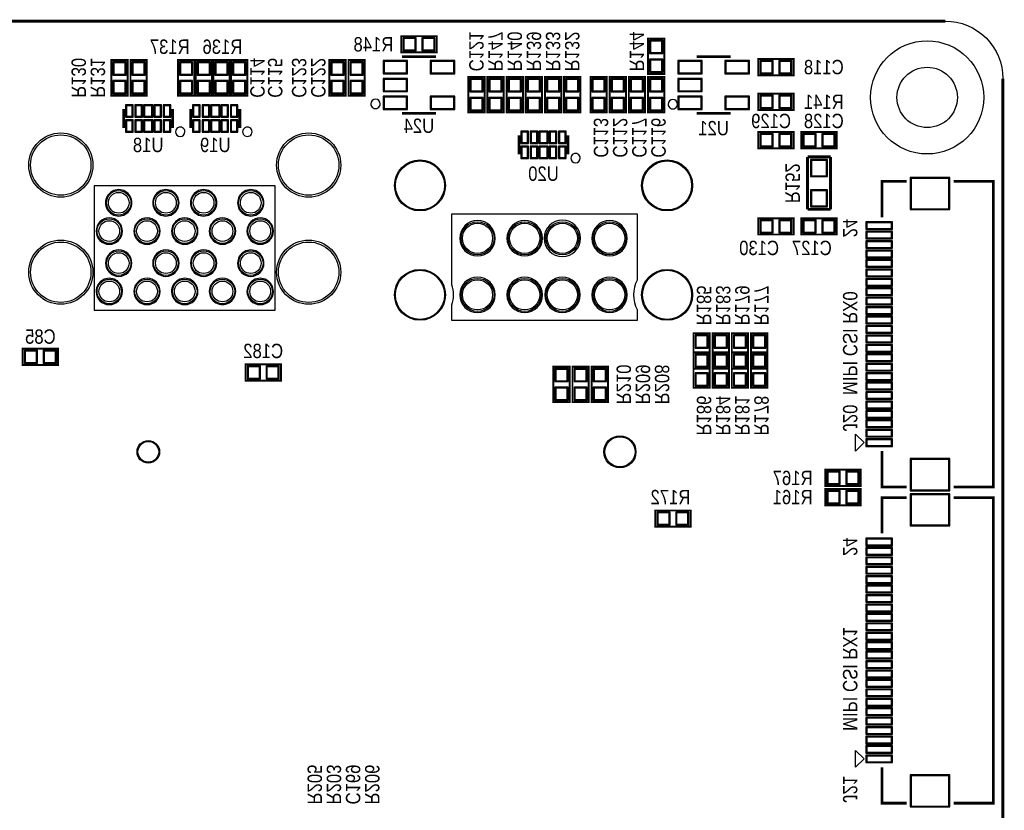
# Model space of a CAD drawing. Extents: x 0 to 137, y 0 to 82.
# Tile 10 of 10: x 85 to 137, y 40 to 82. Entities that reach past the tile are written whole.
import ezdxf
from ezdxf.enums import TextEntityAlignment as Align

# ---------------------------------------------------------------- set-up
doc = ezdxf.new("R2010")
doc.units = 0
for name, color, linetype in [('BG_OUTLINE', 80, 'CONTINUOUS'), ('BG_SILKSCREEN_BOTTOM', 40, 'CONTINUOUS'), ('PG_SILKSCREEN_BOTTOM', 140, 'CONTINUOUS'), ('PIN_BOTTOM', 202, 'CONTINUOUS'), ('PIN_SOLDERMASK_BOTTOM', 231, 'CONTINUOUS'), ('RD_SILKSCREEN_BOTTOM', 2, 'CONTINUOUS')]:
    doc.layers.add(name, color=color, linetype=linetype)

msp = doc.modelspace()

# ---------------------------------------------------------------- linework, layer by layer
at = {"layer": 'BG_OUTLINE'}
msp.add_lwpolyline([(3.048, 0, -0.414214), (0, 3.048), (0, 78.951836, -0.414214), (3.048, 81.999836), (133.951726, 81.999836, -0.414214), (136.999726, 78.951836), (136.999726, 3.048, -0.414214), (133.951726, 0)], format="xyb", close=True, dxfattribs=at)
at = {"layer": 'BG_OUTLINE', "const_width": 0.1524}
for points in [[(133.951726, 81.999836), (3.048, 81.999836)], [(136.999726, 78.951836), (136.999726, 3.048)]]:
    msp.add_lwpolyline(points, dxfattribs=at)
at = {"layer": 'PG_SILKSCREEN_BOTTOM'}
for points, const_width in [([(105.1052, 80.3402), (106.9848, 80.3402), (106.9848, 81.2038), (105.1052, 81.2038), (105.1052, 80.3402)], 0.1016), ([(119.0498, 79.1972), (119.0498, 81.0768), (118.1862, 81.0768), (118.1862, 79.1972), (119.0498, 79.1972)], 0.1016), ([(90.6018, 78.0542), (90.6018, 79.9338), (89.7382, 79.9338), (89.7382, 78.0542), (90.6018, 78.0542)], 0.1016), ([(91.6178, 78.0542), (91.6178, 79.9338), (90.7542, 79.9338), (90.7542, 78.0542), (91.6178, 78.0542)], 0.1016), ([(94.1324, 78.0542), (94.1324, 79.9338), (93.2688, 79.9338), (93.2688, 78.0542), (94.1324, 78.0542)], 0.1016), ([(95.0722, 78.0542), (95.0722, 79.9338), (94.2086, 79.9338), (94.2086, 78.0542), (95.0722, 78.0542)], 0.1016), ([(96.012, 78.0542), (96.012, 79.9338), (95.1484, 79.9338), (95.1484, 78.0542), (96.012, 78.0542)], 0.1016), ([(96.9518, 78.0542), (96.9518, 79.9338), (96.0882, 79.9338), (96.0882, 78.0542), (96.9518, 78.0542)], 0.1016), ([(102.1588, 78.0542), (102.1588, 79.9338), (101.2952, 79.9338), (101.2952, 78.0542), (102.1588, 78.0542)], 0.1016), ([(103.1748, 78.0542), (103.1748, 79.9338), (102.3112, 79.9338), (102.3112, 78.0542), (103.1748, 78.0542)], 0.1016), ([(106.944922, 80.113124), (105.145078, 80.113124)], 0.150114), ([(122.565922, 80.113124), (120.766078, 80.113124)], 0.150114), ([(124.0282, 79.13116), (125.9078, 79.13116), (125.9078, 79.99476), (124.0282, 79.99476), (124.0282, 79.13116)], 0.1016), ([(108.6612, 79.0448), (108.6612, 77.1652), (109.5248, 77.1652), (109.5248, 79.0448), (108.6612, 79.0448)], 0.1016), ([(110.5408, 77.1652), (110.5408, 79.0448), (109.6772, 79.0448), (109.6772, 77.1652), (110.5408, 77.1652)], 0.1016), ([(111.5568, 77.1652), (111.5568, 79.0448), (110.6932, 79.0448), (110.6932, 77.1652), (111.5568, 77.1652)], 0.1016), ([(112.5728, 77.1652), (112.5728, 79.0448), (111.7092, 79.0448), (111.7092, 77.1652), (112.5728, 77.1652)], 0.1016), ([(113.5888, 77.1652), (113.5888, 79.0448), (112.7252, 79.0448), (112.7252, 77.1652), (113.5888, 77.1652)], 0.1016), ([(114.6048, 77.1652), (114.6048, 79.0448), (113.7412, 79.0448), (113.7412, 77.1652), (114.6048, 77.1652)], 0.1016), ([(116.0018, 77.1652), (116.0018, 79.0448), (115.1382, 79.0448), (115.1382, 77.1652), (116.0018, 77.1652)], 0.1016), ([(117.0178, 77.1652), (117.0178, 79.0448), (116.1542, 79.0448), (116.1542, 77.1652), (117.0178, 77.1652)], 0.1016), ([(118.0338, 77.1652), (118.0338, 79.0448), (117.1702, 79.0448), (117.1702, 77.1652), (118.0338, 77.1652)], 0.1016), ([(119.0498, 77.1652), (119.0498, 79.0448), (118.1862, 79.0448), (118.1862, 77.1652), (119.0498, 77.1652)], 0.1016), ([(125.9078, 78.1558), (124.0282, 78.1558), (124.0282, 77.2922), (125.9078, 77.2922), (125.9078, 78.1558)], 0.1016), ([(90.394028, 77.335126), (90.394028, 76.334874)], 0.150114), ([(92.993972, 77.335126), (92.993972, 76.334874)], 0.150114), ([(93.950028, 77.335126), (93.950028, 76.334874)], 0.150114), ([(96.549972, 77.335126), (96.549972, 76.334874)], 0.150114), ([(105.145078, 77.112876), (106.944922, 77.112876)], 0.150114), ([(120.766078, 77.112876), (122.565922, 77.112876)], 0.150114), ([(111.349028, 75.938126), (111.349028, 74.937874)], 0.150114), ([(113.948972, 75.938126), (113.948972, 74.937874)], 0.150114), ([(124.0282, 75.2602), (125.9078, 75.2602), (125.9078, 76.1238), (124.0282, 76.1238), (124.0282, 75.2602)], 0.1016), ([(128.1938, 76.1238), (126.3142, 76.1238), (126.3142, 75.2602), (128.1938, 75.2602), (128.1938, 76.1238)], 0.1016), ([(127.8636, 74.803), (126.6444, 74.803)], 0.1524), ([(126.6444, 74.803), (126.6444, 72.0217)], 0.1524), ([(127.8636, 72.0217), (127.8636, 74.803)], 0.1524), ([(131.891786, 73.50506), (130.591814, 73.50506), (130.591814, 71.604886)], 0.150114), ([(134.391654, 57.30494), (136.491726, 57.30494), (136.491726, 73.50506), (134.391654, 73.50506)], 0.150114), ([(126.6444, 72.0217), (127.8636, 72.0217)], 0.1524), ([(124.0282, 70.6882), (125.9078, 70.6882), (125.9078, 71.5518), (124.0282, 71.5518), (124.0282, 70.6882)], 0.1016), ([(128.1938, 71.5518), (126.3142, 71.5518), (126.3142, 70.6882), (128.1938, 70.6882), (128.1938, 71.5518)], 0.1016), ([(121.4628, 63.5762), (121.4628, 65.4558), (120.5992, 65.4558), (120.5992, 63.5762), (121.4628, 63.5762)], 0.1016), ([(122.4788, 63.5762), (122.4788, 65.4558), (121.6152, 65.4558), (121.6152, 63.5762), (122.4788, 63.5762)], 0.1016), ([(123.4948, 63.5762), (123.4948, 65.4558), (122.6312, 65.4558), (122.6312, 63.5762), (123.4948, 63.5762)], 0.1016), ([(124.5108, 63.5762), (124.5108, 65.4558), (123.6472, 65.4558), (123.6472, 63.5762), (124.5108, 63.5762)], 0.1016), ([(85.0392, 63.767208), (86.9188, 63.767208), (86.9188, 64.630808), (85.0392, 64.630808), (85.0392, 63.767208)], 0.1016), ([(120.5992, 64.4398), (120.5992, 62.5602), (121.4628, 62.5602), (121.4628, 64.4398), (120.5992, 64.4398)], 0.1016), ([(121.6152, 64.4398), (121.6152, 62.5602), (122.4788, 62.5602), (122.4788, 64.4398), (121.6152, 64.4398)], 0.1016), ([(122.6312, 64.4398), (122.6312, 62.5602), (123.4948, 62.5602), (123.4948, 64.4398), (122.6312, 64.4398)], 0.1016), ([(123.6472, 64.4398), (123.6472, 62.5602), (124.5108, 62.5602), (124.5108, 64.4398), (123.6472, 64.4398)], 0.1016), ([(96.8502, 62.9412), (98.7298, 62.9412), (98.7298, 63.8048), (96.8502, 63.8048), (96.8502, 62.9412)], 0.1016), ([(113.1697, 63.6778), (113.1697, 61.7982), (114.0333, 61.7982), (114.0333, 63.6778), (113.1697, 63.6778)], 0.1016), ([(114.1857, 63.6778), (114.1857, 61.7982), (115.0493, 61.7982), (115.0493, 63.6778), (114.1857, 63.6778)], 0.1016), ([(115.2017, 63.6778), (115.2017, 61.7982), (116.0653, 61.7982), (116.0653, 63.6778), (115.2017, 63.6778)], 0.1016), ([(131.891786, 57.30494), (130.591814, 57.30494), (130.591814, 59.205114)], 0.150114), ([(129.4638, 58.2168), (127.5842, 58.2168), (127.5842, 57.3532), (129.4638, 57.3532), (129.4638, 58.2168)], 0.1016), ([(127.5842, 56.3372), (129.4638, 56.3372), (129.4638, 57.2008), (127.5842, 57.2008), (127.5842, 56.3372)], 0.1016), ([(131.891786, 56.74106), (130.591814, 56.74106), (130.591814, 54.840886)], 0.150114), ([(134.391654, 40.54094), (136.491726, 40.54094), (136.491726, 56.74106), (134.391654, 56.74106)], 0.150114), ([(118.5672, 55.1942), (120.4468, 55.1942), (120.4468, 56.0578), (118.5672, 56.0578), (118.5672, 55.1942)], 0.1016), ([(131.891786, 40.54094), (130.591814, 40.54094), (130.591814, 42.441114)], 0.150114)]:
    msp.add_lwpolyline(points, dxfattribs=dict(at, const_width=const_width))
for points in [[(103.994966, 77.613002, 1), (103.495034, 77.612998, 1)], [(119.756936, 77.597, 1), (119.257004, 77.596996, 1)], [(93.643958, 76.134976, 1), (93.144042, 76.135024, 1)], [(97.199958, 76.134976, 1), (96.700042, 76.135024, 1)], [(114.598958, 74.737976, 1), (114.099042, 74.738024, 1)], [(90.83167, 72.368918, 1), (89.431554, 72.368978, 1)], [(93.331792, 72.368918, 1), (91.931832, 72.368978, 1)], [(95.331788, 72.368918, 1), (93.931836, 72.368978, 1)], [(97.831656, 72.368918, 1), (96.431568, 72.368978, 1)], [(90.331544, 70.869048, 1), (88.93148, 70.869048, 1)], [(92.33154, 70.869048, 1), (90.931484, 70.869048, 1)], [(94.331536, 70.869048, 1), (92.931488, 70.869048, 1)], [(96.331532, 70.869048, 1), (94.931492, 70.869048, 1)], [(98.331528, 70.869048, 1), (96.931496, 70.869048, 1)], [(107.797854, 66.132964), (107.797854, 66.95567, 0.153457), (107.797854, 68.021962), (107.797854, 71.787258), (117.605302, 71.787258), (117.605302, 68.272152, 0.232159), (117.605302, 66.70548), (117.605302, 66.132964)], [(110.09122, 70.48881, 1), (108.21162, 70.48881, 1)], [(112.591342, 70.48881, 1), (110.711742, 70.48881, 1)], [(114.616738, 70.48881, 1), (112.686338, 70.48881, 1)], [(117.09146, 70.48881, 1), (115.21186, 70.48881, 1)], [(90.83167, 69.169026, 1), (89.431554, 69.16907, 1)], [(93.331792, 69.169026, 1), (91.931832, 69.16907, 1)], [(95.331788, 69.169026, 1), (93.931836, 69.16907, 1)], [(97.831656, 69.169026, 1), (96.431568, 69.16907, 1)], [(110.09122, 67.488816, 1), (108.21162, 67.488816, 1)], [(112.591342, 67.488816, 1), (110.711742, 67.488816, 1)], [(114.591338, 67.488816, 1), (112.711738, 67.488816, 1)], [(117.09146, 67.488816, 1), (115.21186, 67.488816, 1)], [(90.331544, 67.668902, 1), (88.93148, 67.668994, 1)], [(92.33154, 67.668902, 1), (90.931484, 67.668994, 1)], [(94.331536, 67.668902, 1), (92.931488, 67.668994, 1)], [(96.331532, 67.668902, 1), (94.931492, 67.668994, 1)], [(98.331528, 67.668902, 1), (96.931496, 67.668994, 1)]]:
    msp.add_lwpolyline(points, format="xyb", close=True, dxfattribs=at)
for points in [[(98.431604, 66.669158), (98.431604, 73.269094), (88.83142, 73.269094), (88.83142, 66.669158)], [(129.191766, 59.205876), (129.191766, 60.10402), (129.640584, 59.654948)], [(129.191766, 42.441876), (129.191766, 43.34002), (129.640584, 42.890948)]]:
    msp.add_lwpolyline(points, close=True, dxfattribs=at)
at = {"layer": 'PIN_BOTTOM'}
for points in [[(105.245408, 81.07172), (105.245408, 80.47228), (105.844848, 80.47228), (105.844848, 81.07172)], [(106.245152, 81.07172), (106.245152, 80.47228), (106.844592, 80.47228), (106.844592, 81.07172)], [(118.31828, 80.337152), (118.91772, 80.337152), (118.91772, 80.936592), (118.31828, 80.936592)], [(104.195626, 79.26324), (105.394506, 79.26324), (105.394506, 79.86268), (104.195626, 79.86268)], [(106.695494, 79.26324), (107.894374, 79.26324), (107.894374, 79.86268), (106.695494, 79.86268)], [(118.31828, 79.337408), (118.91772, 79.337408), (118.91772, 79.936848), (118.31828, 79.936848)], [(119.816626, 79.26324), (121.015506, 79.26324), (121.015506, 79.86268), (119.816626, 79.86268)], [(122.316494, 79.26324), (123.515374, 79.26324), (123.515374, 79.86268), (122.316494, 79.86268)], [(124.168408, 79.86268), (124.168408, 79.26324), (124.767848, 79.26324), (124.767848, 79.86268)], [(125.168152, 79.86268), (125.168152, 79.26324), (125.767592, 79.26324), (125.767592, 79.86268)], [(89.87028, 79.194152), (90.46972, 79.194152), (90.46972, 79.793592), (89.87028, 79.793592)], [(90.88628, 79.194152), (91.48572, 79.194152), (91.48572, 79.793592), (90.88628, 79.793592)], [(93.40088, 79.194152), (94.00032, 79.194152), (94.00032, 79.793592), (93.40088, 79.793592)], [(94.34068, 79.194152), (94.94012, 79.194152), (94.94012, 79.793592), (94.34068, 79.793592)], [(95.28048, 79.194152), (95.87992, 79.194152), (95.87992, 79.793592), (95.28048, 79.793592)], [(96.22028, 79.194152), (96.81972, 79.194152), (96.81972, 79.793592), (96.22028, 79.793592)], [(101.42728, 79.194152), (102.02672, 79.194152), (102.02672, 79.793592), (101.42728, 79.793592)], [(102.44328, 79.194152), (103.04272, 79.194152), (103.04272, 79.793592), (102.44328, 79.793592)], [(104.195626, 78.31328), (105.394506, 78.31328), (105.394506, 78.91272), (104.195626, 78.91272)], [(109.39272, 78.904592), (108.79328, 78.904592), (108.79328, 78.305152), (109.39272, 78.305152)], [(109.80928, 78.305152), (110.40872, 78.305152), (110.40872, 78.904592), (109.80928, 78.904592)], [(110.82528, 78.305152), (111.42472, 78.305152), (111.42472, 78.904592), (110.82528, 78.904592)], [(111.84128, 78.305152), (112.44072, 78.305152), (112.44072, 78.904592), (111.84128, 78.904592)], [(112.85728, 78.305152), (113.45672, 78.305152), (113.45672, 78.904592), (112.85728, 78.904592)], [(113.87328, 78.305152), (114.47272, 78.305152), (114.47272, 78.904592), (113.87328, 78.904592)], [(115.27028, 78.305152), (115.86972, 78.305152), (115.86972, 78.904592), (115.27028, 78.904592)], [(116.28628, 78.305152), (116.88572, 78.305152), (116.88572, 78.904592), (116.28628, 78.904592)], [(117.30228, 78.305152), (117.90172, 78.305152), (117.90172, 78.904592), (117.30228, 78.904592)], [(118.31828, 78.305152), (118.91772, 78.305152), (118.91772, 78.904592), (118.31828, 78.904592)], [(119.816626, 78.31328), (121.015506, 78.31328), (121.015506, 78.91272), (119.816626, 78.91272)], [(89.87028, 78.194408), (90.46972, 78.194408), (90.46972, 78.793848), (89.87028, 78.793848)], [(90.88628, 78.194408), (91.48572, 78.194408), (91.48572, 78.793848), (90.88628, 78.793848)], [(93.40088, 78.194408), (94.00032, 78.194408), (94.00032, 78.793848), (93.40088, 78.793848)], [(94.34068, 78.194408), (94.94012, 78.194408), (94.94012, 78.793848), (94.34068, 78.793848)], [(95.28048, 78.194408), (95.87992, 78.194408), (95.87992, 78.793848), (95.28048, 78.793848)], [(96.22028, 78.194408), (96.81972, 78.194408), (96.81972, 78.793848), (96.22028, 78.793848)], [(101.42728, 78.194408), (102.02672, 78.194408), (102.02672, 78.793848), (101.42728, 78.793848)], [(102.44328, 78.194408), (103.04272, 78.194408), (103.04272, 78.793848), (102.44328, 78.793848)], [(104.195626, 77.36332), (105.394506, 77.36332), (105.394506, 77.96276), (104.195626, 77.96276)], [(106.695494, 77.36332), (107.894374, 77.36332), (107.894374, 77.96276), (106.695494, 77.96276)], [(109.39272, 77.904848), (108.79328, 77.904848), (108.79328, 77.305408), (109.39272, 77.305408)], [(109.80928, 77.305408), (110.40872, 77.305408), (110.40872, 77.904848), (109.80928, 77.904848)], [(110.82528, 77.305408), (111.42472, 77.305408), (111.42472, 77.904848), (110.82528, 77.904848)], [(111.84128, 77.305408), (112.44072, 77.305408), (112.44072, 77.904848), (111.84128, 77.904848)], [(112.85728, 77.305408), (113.45672, 77.305408), (113.45672, 77.904848), (112.85728, 77.904848)], [(113.87328, 77.305408), (114.47272, 77.305408), (114.47272, 77.904848), (113.87328, 77.904848)], [(115.27028, 77.305408), (115.86972, 77.305408), (115.86972, 77.904848), (115.27028, 77.904848)], [(116.28628, 77.305408), (116.88572, 77.305408), (116.88572, 77.904848), (116.28628, 77.904848)], [(117.30228, 77.305408), (117.90172, 77.305408), (117.90172, 77.904848), (117.30228, 77.904848)], [(118.31828, 77.305408), (118.91772, 77.305408), (118.91772, 77.904848), (118.31828, 77.904848)], [(119.816626, 77.36332), (121.015506, 77.36332), (121.015506, 77.96276), (119.816626, 77.96276)], [(122.316494, 77.36332), (123.515374, 77.36332), (123.515374, 77.96276), (122.316494, 77.96276)], [(124.767848, 77.42428), (124.767848, 78.02372), (124.168408, 78.02372), (124.168408, 77.42428)], [(125.767592, 77.42428), (125.767592, 78.02372), (125.168152, 78.02372), (125.168152, 77.42428)], [(90.844116, 76.959968), (90.844116, 77.509878), (90.544142, 77.509878), (90.544142, 76.959968)], [(91.343988, 76.959968), (91.343988, 77.509878), (91.044014, 77.509878), (91.044014, 76.959968)], [(91.894152, 76.959968), (91.894152, 77.509878), (91.494102, 77.509878), (91.494102, 76.959968)], [(92.34424, 76.959968), (92.34424, 77.509878), (92.044266, 77.509878), (92.044266, 76.959968)], [(92.844112, 76.959968), (92.844112, 77.509878), (92.544138, 77.509878), (92.544138, 76.959968)], [(94.400116, 76.959968), (94.400116, 77.509878), (94.100142, 77.509878), (94.100142, 76.959968)], [(94.899988, 76.959968), (94.899988, 77.509878), (94.600014, 77.509878), (94.600014, 76.959968)], [(95.450152, 76.959968), (95.450152, 77.509878), (95.050102, 77.509878), (95.050102, 76.959968)], [(95.90024, 76.959968), (95.90024, 77.509878), (95.600266, 77.509878), (95.600266, 76.959968)], [(96.400112, 76.959968), (96.400112, 77.509878), (96.100138, 77.509878), (96.100138, 76.959968)], [(90.844116, 76.159868), (90.844116, 76.709778), (90.544142, 76.709778), (90.544142, 76.159868)], [(91.343988, 76.159868), (91.343988, 76.709778), (91.044014, 76.709778), (91.044014, 76.159868)], [(91.894152, 76.159868), (91.894152, 76.709778), (91.494102, 76.709778), (91.494102, 76.159868)], [(92.34424, 76.159868), (92.34424, 76.709778), (92.044266, 76.709778), (92.044266, 76.159868)], [(92.844112, 76.159868), (92.844112, 76.709778), (92.544138, 76.709778), (92.544138, 76.159868)], [(94.400116, 76.159868), (94.400116, 76.709778), (94.100142, 76.709778), (94.100142, 76.159868)], [(94.899988, 76.159868), (94.899988, 76.709778), (94.600014, 76.709778), (94.600014, 76.159868)], [(95.450152, 76.159868), (95.450152, 76.709778), (95.050102, 76.709778), (95.050102, 76.159868)], [(95.90024, 76.159868), (95.90024, 76.709778), (95.600266, 76.709778), (95.600266, 76.159868)], [(96.400112, 76.159868), (96.400112, 76.709778), (96.100138, 76.709778), (96.100138, 76.159868)], [(111.799116, 75.562968), (111.799116, 76.112878), (111.499142, 76.112878), (111.499142, 75.562968)], [(112.298988, 75.562968), (112.298988, 76.112878), (111.999014, 76.112878), (111.999014, 75.562968)], [(112.849152, 75.562968), (112.849152, 76.112878), (112.449102, 76.112878), (112.449102, 75.562968)], [(113.29924, 75.562968), (113.29924, 76.112878), (112.999266, 76.112878), (112.999266, 75.562968)], [(113.799112, 75.562968), (113.799112, 76.112878), (113.499138, 76.112878), (113.499138, 75.562968)], [(124.168408, 75.99172), (124.168408, 75.39228), (124.767848, 75.39228), (124.767848, 75.99172)], [(125.168152, 75.99172), (125.168152, 75.39228), (125.767592, 75.39228), (125.767592, 75.99172)], [(127.053848, 75.39228), (127.053848, 75.99172), (126.454408, 75.99172), (126.454408, 75.39228)], [(128.053592, 75.39228), (128.053592, 75.99172), (127.454152, 75.99172), (127.454152, 75.39228)], [(111.799116, 74.762868), (111.799116, 75.312778), (111.499142, 75.312778), (111.499142, 74.762868)], [(112.298988, 74.762868), (112.298988, 75.312778), (111.999014, 75.312778), (111.999014, 74.762868)], [(112.849152, 74.762868), (112.849152, 75.312778), (112.449102, 75.312778), (112.449102, 74.762868)], [(113.29924, 74.762868), (113.29924, 75.312778), (112.999266, 75.312778), (112.999266, 74.762868)], [(113.799112, 74.762868), (113.799112, 75.312778), (113.499138, 75.312778), (113.499138, 74.762868)], [(126.85395, 73.80605), (127.65405, 73.80605), (127.65405, 74.60615), (126.85395, 74.60615)], [(132.142738, 72.055101), (134.142734, 72.055101), (134.142734, 73.655047), (132.142738, 73.655047)], [(126.85395, 72.20585), (127.65405, 72.20585), (127.65405, 73.00595), (126.85395, 73.00595)], [(124.168408, 71.41972), (124.168408, 70.82028), (124.767848, 70.82028), (124.767848, 71.41972)], [(125.168152, 71.41972), (125.168152, 70.82028), (125.767592, 70.82028), (125.767592, 71.41972)], [(127.053848, 70.82028), (127.053848, 71.41972), (126.454408, 71.41972), (126.454408, 70.82028)], [(128.053592, 70.82028), (128.053592, 71.41972), (127.454152, 71.41972), (127.454152, 70.82028)], [(129.790698, 71.005065), (131.09067, 71.005065), (131.09067, 71.305039), (129.790698, 71.305039)], [(129.790698, 70.504939), (131.09067, 70.504939), (131.09067, 70.804913), (129.790698, 70.804913)], [(129.790698, 70.005067), (131.09067, 70.005067), (131.09067, 70.305041), (129.790698, 70.305041)], [(129.790698, 69.504941), (131.09067, 69.504941), (131.09067, 69.804915), (129.790698, 69.804915)], [(129.790698, 69.005069), (131.09067, 69.005069), (131.09067, 69.305043), (129.790698, 69.305043)], [(129.790698, 68.504943), (131.09067, 68.504943), (131.09067, 68.804917), (129.790698, 68.804917)], [(129.790698, 68.005071), (131.09067, 68.005071), (131.09067, 68.305045), (129.790698, 68.305045)], [(129.790698, 67.504945), (131.09067, 67.504945), (131.09067, 67.804919), (129.790698, 67.804919)], [(129.790698, 67.005073), (131.09067, 67.005073), (131.09067, 67.305047), (129.790698, 67.305047)], [(129.790698, 66.504947), (131.09067, 66.504947), (131.09067, 66.804921), (129.790698, 66.804921)], [(129.790698, 66.005075), (131.09067, 66.005075), (131.09067, 66.305049), (129.790698, 66.305049)], [(129.790698, 65.504949), (131.09067, 65.504949), (131.09067, 65.804923), (129.790698, 65.804923)], [(120.73128, 64.716152), (121.33072, 64.716152), (121.33072, 65.315592), (120.73128, 65.315592)], [(121.74728, 64.716152), (122.34672, 64.716152), (122.34672, 65.315592), (121.74728, 65.315592)], [(122.76328, 64.716152), (123.36272, 64.716152), (123.36272, 65.315592), (122.76328, 65.315592)], [(123.77928, 64.716152), (124.37872, 64.716152), (124.37872, 65.315592), (123.77928, 65.315592)], [(129.790698, 65.005077), (131.09067, 65.005077), (131.09067, 65.305051), (129.790698, 65.305051)], [(129.790698, 64.504951), (131.09067, 64.504951), (131.09067, 64.804925), (129.790698, 64.804925)], [(85.179408, 64.498728), (85.179408, 63.899288), (85.778848, 63.899288), (85.778848, 64.498728)], [(86.179152, 64.498728), (86.179152, 63.899288), (86.778592, 63.899288), (86.778592, 64.498728)], [(120.73128, 63.716408), (121.33072, 63.716408), (121.33072, 64.315848), (120.73128, 64.315848)], [(121.33072, 64.299592), (120.73128, 64.299592), (120.73128, 63.700152), (121.33072, 63.700152)], [(121.74728, 63.716408), (122.34672, 63.716408), (122.34672, 64.315848), (121.74728, 64.315848)], [(122.34672, 64.299592), (121.74728, 64.299592), (121.74728, 63.700152), (122.34672, 63.700152)], [(122.76328, 63.716408), (123.36272, 63.716408), (123.36272, 64.315848), (122.76328, 64.315848)], [(123.36272, 64.299592), (122.76328, 64.299592), (122.76328, 63.700152), (123.36272, 63.700152)], [(123.77928, 63.716408), (124.37872, 63.716408), (124.37872, 64.315848), (123.77928, 64.315848)], [(124.37872, 64.299592), (123.77928, 64.299592), (123.77928, 63.700152), (124.37872, 63.700152)], [(129.790698, 64.005079), (131.09067, 64.005079), (131.09067, 64.305053), (129.790698, 64.305053)], [(129.790698, 63.504953), (131.09067, 63.504953), (131.09067, 63.804927), (129.790698, 63.804927)], [(96.990408, 63.67272), (96.990408, 63.07328), (97.589848, 63.07328), (97.589848, 63.67272)], [(97.990152, 63.67272), (97.990152, 63.07328), (98.589592, 63.07328), (98.589592, 63.67272)], [(113.90122, 63.537592), (113.30178, 63.537592), (113.30178, 62.938152), (113.90122, 62.938152)], [(114.91722, 63.537592), (114.31778, 63.537592), (114.31778, 62.938152), (114.91722, 62.938152)], [(115.93322, 63.537592), (115.33378, 63.537592), (115.33378, 62.938152), (115.93322, 62.938152)], [(121.33072, 63.299848), (120.73128, 63.299848), (120.73128, 62.700408), (121.33072, 62.700408)], [(122.34672, 63.299848), (121.74728, 63.299848), (121.74728, 62.700408), (122.34672, 62.700408)], [(123.36272, 63.299848), (122.76328, 63.299848), (122.76328, 62.700408), (123.36272, 62.700408)], [(124.37872, 63.299848), (123.77928, 63.299848), (123.77928, 62.700408), (124.37872, 62.700408)], [(129.790698, 63.005081), (131.09067, 63.005081), (131.09067, 63.305055), (129.790698, 63.305055)], [(129.790698, 62.504955), (131.09067, 62.504955), (131.09067, 62.804929), (129.790698, 62.804929)], [(113.90122, 62.537848), (113.30178, 62.537848), (113.30178, 61.938408), (113.90122, 61.938408)], [(114.91722, 62.537848), (114.31778, 62.537848), (114.31778, 61.938408), (114.91722, 61.938408)], [(115.93322, 62.537848), (115.33378, 62.537848), (115.33378, 61.938408), (115.93322, 61.938408)], [(129.790698, 62.005083), (131.09067, 62.005083), (131.09067, 62.305057), (129.790698, 62.305057)], [(129.790698, 61.504957), (131.09067, 61.504957), (131.09067, 61.804931), (129.790698, 61.804931)], [(129.790698, 61.005085), (131.09067, 61.005085), (131.09067, 61.305059), (129.790698, 61.305059)], [(129.790698, 60.504959), (131.09067, 60.504959), (131.09067, 60.804933), (129.790698, 60.804933)], [(129.790698, 60.005087), (131.09067, 60.005087), (131.09067, 60.305061), (129.790698, 60.305061)], [(129.790698, 59.504961), (131.09067, 59.504961), (131.09067, 59.804935), (129.790698, 59.804935)], [(132.142738, 57.154953), (134.142734, 57.154953), (134.142734, 58.754899), (132.142738, 58.754899)], [(128.323848, 57.48528), (128.323848, 58.08472), (127.724408, 58.08472), (127.724408, 57.48528)], [(129.323592, 57.48528), (129.323592, 58.08472), (128.724152, 58.08472), (128.724152, 57.48528)], [(127.724408, 57.06872), (127.724408, 56.46928), (128.323848, 56.46928), (128.323848, 57.06872)], [(128.724152, 57.06872), (128.724152, 56.46928), (129.323592, 56.46928), (129.323592, 57.06872)], [(132.142738, 55.291101), (134.142734, 55.291101), (134.142734, 56.891047), (132.142738, 56.891047)], [(118.707408, 55.92572), (118.707408, 55.32628), (119.306848, 55.32628), (119.306848, 55.92572)], [(119.707152, 55.92572), (119.707152, 55.32628), (120.306592, 55.32628), (120.306592, 55.92572)], [(129.790698, 54.241065), (131.09067, 54.241065), (131.09067, 54.541039), (129.790698, 54.541039)], [(129.790698, 53.740939), (131.09067, 53.740939), (131.09067, 54.040913), (129.790698, 54.040913)], [(129.790698, 53.241067), (131.09067, 53.241067), (131.09067, 53.541041), (129.790698, 53.541041)], [(129.790698, 52.740941), (131.09067, 52.740941), (131.09067, 53.040915), (129.790698, 53.040915)], [(129.790698, 52.241069), (131.09067, 52.241069), (131.09067, 52.541043), (129.790698, 52.541043)], [(129.790698, 51.740943), (131.09067, 51.740943), (131.09067, 52.040917), (129.790698, 52.040917)], [(129.790698, 51.241071), (131.09067, 51.241071), (131.09067, 51.541045), (129.790698, 51.541045)], [(129.790698, 50.740945), (131.09067, 50.740945), (131.09067, 51.040919), (129.790698, 51.040919)], [(129.790698, 50.241073), (131.09067, 50.241073), (131.09067, 50.541047), (129.790698, 50.541047)], [(129.790698, 49.740947), (131.09067, 49.740947), (131.09067, 50.040921), (129.790698, 50.040921)], [(129.790698, 49.241075), (131.09067, 49.241075), (131.09067, 49.541049), (129.790698, 49.541049)], [(129.790698, 48.740949), (131.09067, 48.740949), (131.09067, 49.040923), (129.790698, 49.040923)], [(129.790698, 48.241077), (131.09067, 48.241077), (131.09067, 48.541051), (129.790698, 48.541051)], [(129.790698, 47.740951), (131.09067, 47.740951), (131.09067, 48.040925), (129.790698, 48.040925)], [(129.790698, 47.241079), (131.09067, 47.241079), (131.09067, 47.541053), (129.790698, 47.541053)], [(129.790698, 46.740953), (131.09067, 46.740953), (131.09067, 47.040927), (129.790698, 47.040927)], [(129.790698, 46.241081), (131.09067, 46.241081), (131.09067, 46.541055), (129.790698, 46.541055)], [(129.790698, 45.740955), (131.09067, 45.740955), (131.09067, 46.040929), (129.790698, 46.040929)], [(129.790698, 45.241083), (131.09067, 45.241083), (131.09067, 45.541057), (129.790698, 45.541057)], [(129.790698, 44.740957), (131.09067, 44.740957), (131.09067, 45.040931), (129.790698, 45.040931)], [(129.790698, 44.241085), (131.09067, 44.241085), (131.09067, 44.541059), (129.790698, 44.541059)], [(129.790698, 43.740959), (131.09067, 43.740959), (131.09067, 44.040933), (129.790698, 44.040933)], [(129.790698, 43.241087), (131.09067, 43.241087), (131.09067, 43.541061), (129.790698, 43.541061)], [(129.790698, 42.740961), (131.09067, 42.740961), (131.09067, 43.040935), (129.790698, 43.040935)], [(132.142738, 40.390953), (134.142734, 40.390953), (134.142734, 41.990899), (132.142738, 41.990899)]]:
    msp.add_lwpolyline(points, close=True, dxfattribs=at)
for centre, radius in [((132.986526, 77.956664), 1.599946), ((87.061548, 74.368914), 1.599946), ((100.20173, 74.368914), 1.599946), ((106.101642, 73.288906), 1.299972), ((119.201438, 73.288906), 1.299972), ((90.131646, 72.368918), 0.550037), ((92.631768, 72.368918), 0.550037), ((94.631764, 72.368918), 0.550037), ((97.131632, 72.368918), 0.550037), ((89.63152, 70.869048), 0.550037), ((91.631516, 70.869048), 0.550037), ((93.631512, 70.869048), 0.550037), ((95.631508, 70.869048), 0.550037), ((97.631504, 70.869048), 0.550037), ((109.15142, 70.48881), 0.799973), ((111.651542, 70.48881), 0.799973), ((113.651538, 70.48881), 0.799973), ((116.15166, 70.48881), 0.799973), ((87.061548, 68.688966), 1.599946), ((100.20173, 68.688966), 1.599946), ((90.131646, 69.169026), 0.550037), ((92.631768, 69.169026), 0.550037), ((94.631764, 69.169026), 0.550037), ((97.131632, 69.169026), 0.550037), ((106.101642, 67.488816), 1.299972), ((119.201438, 67.488816), 1.299972), ((89.63152, 67.668902), 0.550037), ((91.631516, 67.668902), 0.550037), ((93.631512, 67.668902), 0.550037), ((95.631508, 67.668902), 0.550037), ((97.631504, 67.668902), 0.550037), ((109.15142, 67.488816), 0.799973), ((111.651542, 67.488816), 0.799973), ((113.651538, 67.488816), 0.799973), ((116.15166, 67.488816), 0.799973), ((91.701366, 59.168284), 0.550037), ((116.70157, 59.168284), 0.799973)]:
    msp.add_circle(centre, radius, dxfattribs=at)
at = {"layer": 'PIN_SOLDERMASK_BOTTOM'}
for points in [[(105.194608, 81.12252), (105.194608, 80.42148), (105.895648, 80.42148), (105.895648, 81.12252)], [(106.194352, 81.12252), (106.194352, 80.42148), (106.895392, 80.42148), (106.895392, 81.12252)], [(118.26748, 80.286352), (118.96852, 80.286352), (118.96852, 80.987392), (118.26748, 80.987392)], [(104.144826, 79.21244), (105.445306, 79.21244), (105.445306, 79.91348), (104.144826, 79.91348)], [(106.644694, 79.21244), (107.945174, 79.21244), (107.945174, 79.91348), (106.644694, 79.91348)], [(118.26748, 79.286608), (118.96852, 79.286608), (118.96852, 79.987648), (118.26748, 79.987648)], [(119.765826, 79.21244), (121.066306, 79.21244), (121.066306, 79.91348), (119.765826, 79.91348)], [(122.265694, 79.21244), (123.566174, 79.21244), (123.566174, 79.91348), (122.265694, 79.91348)], [(124.117608, 79.91348), (124.117608, 79.21244), (124.818648, 79.21244), (124.818648, 79.91348)], [(125.117352, 79.91348), (125.117352, 79.21244), (125.818392, 79.21244), (125.818392, 79.91348)], [(89.81948, 79.143352), (90.52052, 79.143352), (90.52052, 79.844392), (89.81948, 79.844392)], [(90.83548, 79.143352), (91.53652, 79.143352), (91.53652, 79.844392), (90.83548, 79.844392)], [(93.35008, 79.143352), (94.05112, 79.143352), (94.05112, 79.844392), (93.35008, 79.844392)], [(94.28988, 79.143352), (94.99092, 79.143352), (94.99092, 79.844392), (94.28988, 79.844392)], [(95.22968, 79.143352), (95.93072, 79.143352), (95.93072, 79.844392), (95.22968, 79.844392)], [(96.16948, 79.143352), (96.87052, 79.143352), (96.87052, 79.844392), (96.16948, 79.844392)], [(101.37648, 79.143352), (102.07752, 79.143352), (102.07752, 79.844392), (101.37648, 79.844392)], [(102.39248, 79.143352), (103.09352, 79.143352), (103.09352, 79.844392), (102.39248, 79.844392)], [(89.81948, 78.143608), (90.52052, 78.143608), (90.52052, 78.844648), (89.81948, 78.844648)], [(90.83548, 78.143608), (91.53652, 78.143608), (91.53652, 78.844648), (90.83548, 78.844648)], [(93.35008, 78.143608), (94.05112, 78.143608), (94.05112, 78.844648), (93.35008, 78.844648)], [(94.28988, 78.143608), (94.99092, 78.143608), (94.99092, 78.844648), (94.28988, 78.844648)], [(95.22968, 78.143608), (95.93072, 78.143608), (95.93072, 78.844648), (95.22968, 78.844648)], [(96.16948, 78.143608), (96.87052, 78.143608), (96.87052, 78.844648), (96.16948, 78.844648)], [(101.37648, 78.143608), (102.07752, 78.143608), (102.07752, 78.844648), (101.37648, 78.844648)], [(102.39248, 78.143608), (103.09352, 78.143608), (103.09352, 78.844648), (102.39248, 78.844648)], [(104.144826, 78.26248), (105.445306, 78.26248), (105.445306, 78.96352), (104.144826, 78.96352)], [(109.44352, 78.955392), (108.74248, 78.955392), (108.74248, 78.254352), (109.44352, 78.254352)], [(109.75848, 78.254352), (110.45952, 78.254352), (110.45952, 78.955392), (109.75848, 78.955392)], [(110.77448, 78.254352), (111.47552, 78.254352), (111.47552, 78.955392), (110.77448, 78.955392)], [(111.79048, 78.254352), (112.49152, 78.254352), (112.49152, 78.955392), (111.79048, 78.955392)], [(112.80648, 78.254352), (113.50752, 78.254352), (113.50752, 78.955392), (112.80648, 78.955392)], [(113.82248, 78.254352), (114.52352, 78.254352), (114.52352, 78.955392), (113.82248, 78.955392)], [(115.21948, 78.254352), (115.92052, 78.254352), (115.92052, 78.955392), (115.21948, 78.955392)], [(116.23548, 78.254352), (116.93652, 78.254352), (116.93652, 78.955392), (116.23548, 78.955392)], [(117.25148, 78.254352), (117.95252, 78.254352), (117.95252, 78.955392), (117.25148, 78.955392)], [(118.26748, 78.254352), (118.96852, 78.254352), (118.96852, 78.955392), (118.26748, 78.955392)], [(119.765826, 78.26248), (121.066306, 78.26248), (121.066306, 78.96352), (119.765826, 78.96352)], [(104.144826, 77.31252), (105.445306, 77.31252), (105.445306, 78.01356), (104.144826, 78.01356)], [(106.644694, 77.31252), (107.945174, 77.31252), (107.945174, 78.01356), (106.644694, 78.01356)], [(109.44352, 77.955648), (108.74248, 77.955648), (108.74248, 77.254608), (109.44352, 77.254608)], [(109.75848, 77.254608), (110.45952, 77.254608), (110.45952, 77.955648), (109.75848, 77.955648)], [(110.77448, 77.254608), (111.47552, 77.254608), (111.47552, 77.955648), (110.77448, 77.955648)], [(111.79048, 77.254608), (112.49152, 77.254608), (112.49152, 77.955648), (111.79048, 77.955648)], [(112.80648, 77.254608), (113.50752, 77.254608), (113.50752, 77.955648), (112.80648, 77.955648)], [(113.82248, 77.254608), (114.52352, 77.254608), (114.52352, 77.955648), (113.82248, 77.955648)], [(115.21948, 77.254608), (115.92052, 77.254608), (115.92052, 77.955648), (115.21948, 77.955648)], [(116.23548, 77.254608), (116.93652, 77.254608), (116.93652, 77.955648), (116.23548, 77.955648)], [(117.25148, 77.254608), (117.95252, 77.254608), (117.95252, 77.955648), (117.25148, 77.955648)], [(118.26748, 77.254608), (118.96852, 77.254608), (118.96852, 77.955648), (118.26748, 77.955648)], [(119.765826, 77.31252), (121.066306, 77.31252), (121.066306, 78.01356), (119.765826, 78.01356)], [(122.265694, 77.31252), (123.566174, 77.31252), (123.566174, 78.01356), (122.265694, 78.01356)], [(124.818648, 77.37348), (124.818648, 78.07452), (124.117608, 78.07452), (124.117608, 77.37348)], [(125.818392, 77.37348), (125.818392, 78.07452), (125.117352, 78.07452), (125.117352, 77.37348)], [(90.894154, 76.90993), (90.894154, 77.559916), (90.494104, 77.559916), (90.494104, 76.90993)], [(91.394026, 76.90993), (91.394026, 77.559916), (90.993976, 77.559916), (90.993976, 76.90993)], [(91.94419, 76.90993), (91.94419, 77.559916), (91.444064, 77.559916), (91.444064, 76.90993)], [(92.394278, 76.90993), (92.394278, 77.559916), (91.994228, 77.559916), (91.994228, 76.90993)], [(92.89415, 76.90993), (92.89415, 77.559916), (92.4941, 77.559916), (92.4941, 76.90993)], [(94.450154, 76.90993), (94.450154, 77.559916), (94.050104, 77.559916), (94.050104, 76.90993)], [(94.950026, 76.90993), (94.950026, 77.559916), (94.549976, 77.559916), (94.549976, 76.90993)], [(95.50019, 76.90993), (95.50019, 77.559916), (95.000064, 77.559916), (95.000064, 76.90993)], [(95.950278, 76.90993), (95.950278, 77.559916), (95.550228, 77.559916), (95.550228, 76.90993)], [(96.45015, 76.90993), (96.45015, 77.559916), (96.0501, 77.559916), (96.0501, 76.90993)], [(90.894154, 76.10983), (90.894154, 76.759816), (90.494104, 76.759816), (90.494104, 76.10983)], [(91.394026, 76.10983), (91.394026, 76.759816), (90.993976, 76.759816), (90.993976, 76.10983)], [(91.94419, 76.10983), (91.94419, 76.759816), (91.444064, 76.759816), (91.444064, 76.10983)], [(92.394278, 76.10983), (92.394278, 76.759816), (91.994228, 76.759816), (91.994228, 76.10983)], [(92.89415, 76.10983), (92.89415, 76.759816), (92.4941, 76.759816), (92.4941, 76.10983)], [(94.450154, 76.10983), (94.450154, 76.759816), (94.050104, 76.759816), (94.050104, 76.10983)], [(94.950026, 76.10983), (94.950026, 76.759816), (94.549976, 76.759816), (94.549976, 76.10983)], [(95.50019, 76.10983), (95.50019, 76.759816), (95.000064, 76.759816), (95.000064, 76.10983)], [(95.950278, 76.10983), (95.950278, 76.759816), (95.550228, 76.759816), (95.550228, 76.10983)], [(96.45015, 76.10983), (96.45015, 76.759816), (96.0501, 76.759816), (96.0501, 76.10983)], [(111.849154, 75.51293), (111.849154, 76.162916), (111.449104, 76.162916), (111.449104, 75.51293)], [(112.349026, 75.51293), (112.349026, 76.162916), (111.948976, 76.162916), (111.948976, 75.51293)], [(112.89919, 75.51293), (112.89919, 76.162916), (112.399064, 76.162916), (112.399064, 75.51293)], [(113.349278, 75.51293), (113.349278, 76.162916), (112.949228, 76.162916), (112.949228, 75.51293)], [(113.84915, 75.51293), (113.84915, 76.162916), (113.4491, 76.162916), (113.4491, 75.51293)], [(124.117608, 76.04252), (124.117608, 75.34148), (124.818648, 75.34148), (124.818648, 76.04252)], [(125.117352, 76.04252), (125.117352, 75.34148), (125.818392, 75.34148), (125.818392, 76.04252)], [(127.104648, 75.34148), (127.104648, 76.04252), (126.403608, 76.04252), (126.403608, 75.34148)], [(128.104392, 75.34148), (128.104392, 76.04252), (127.403352, 76.04252), (127.403352, 75.34148)], [(111.849154, 74.71283), (111.849154, 75.362816), (111.449104, 75.362816), (111.449104, 74.71283)], [(112.349026, 74.71283), (112.349026, 75.362816), (111.948976, 75.362816), (111.948976, 74.71283)], [(112.89919, 74.71283), (112.89919, 75.362816), (112.399064, 75.362816), (112.399064, 74.71283)], [(113.349278, 74.71283), (113.349278, 75.362816), (112.949228, 75.362816), (112.949228, 74.71283)], [(113.84915, 74.71283), (113.84915, 75.362816), (113.4491, 75.362816), (113.4491, 74.71283)], [(126.804039, 73.756139), (127.703961, 73.756139), (127.703961, 74.656061), (126.804039, 74.656061)], [(132.0927, 72.005063), (134.192772, 72.005063), (134.192772, 73.705085), (132.0927, 73.705085)], [(126.804039, 72.155939), (127.703961, 72.155939), (127.703961, 73.055861), (126.804039, 73.055861)], [(124.117608, 71.47052), (124.117608, 70.76948), (124.818648, 70.76948), (124.818648, 71.47052)], [(125.117352, 71.47052), (125.117352, 70.76948), (125.818392, 70.76948), (125.818392, 71.47052)], [(127.104648, 70.76948), (127.104648, 71.47052), (126.403608, 71.47052), (126.403608, 70.76948)], [(128.104392, 70.76948), (128.104392, 71.47052), (127.403352, 71.47052), (127.403352, 70.76948)], [(129.74066, 70.955027), (131.140708, 70.955027), (131.140708, 71.355077), (129.74066, 71.355077)], [(129.74066, 70.454901), (131.140708, 70.454901), (131.140708, 70.854951), (129.74066, 70.854951)], [(129.74066, 69.955029), (131.140708, 69.955029), (131.140708, 70.355079), (129.74066, 70.355079)], [(129.74066, 69.454903), (131.140708, 69.454903), (131.140708, 69.854953), (129.74066, 69.854953)], [(129.74066, 68.955031), (131.140708, 68.955031), (131.140708, 69.355081), (129.74066, 69.355081)], [(129.74066, 68.454905), (131.140708, 68.454905), (131.140708, 68.854955), (129.74066, 68.854955)], [(129.74066, 67.955033), (131.140708, 67.955033), (131.140708, 68.355083), (129.74066, 68.355083)], [(129.74066, 67.454907), (131.140708, 67.454907), (131.140708, 67.854957), (129.74066, 67.854957)], [(129.74066, 66.955035), (131.140708, 66.955035), (131.140708, 67.355085), (129.74066, 67.355085)], [(129.74066, 66.454909), (131.140708, 66.454909), (131.140708, 66.854959), (129.74066, 66.854959)], [(129.74066, 65.955037), (131.140708, 65.955037), (131.140708, 66.355087), (129.74066, 66.355087)], [(129.74066, 65.454911), (131.140708, 65.454911), (131.140708, 65.854961), (129.74066, 65.854961)], [(120.68048, 64.665352), (121.38152, 64.665352), (121.38152, 65.366392), (120.68048, 65.366392)], [(121.69648, 64.665352), (122.39752, 64.665352), (122.39752, 65.366392), (121.69648, 65.366392)], [(122.71248, 64.665352), (123.41352, 64.665352), (123.41352, 65.366392), (122.71248, 65.366392)], [(123.72848, 64.665352), (124.42952, 64.665352), (124.42952, 65.366392), (123.72848, 65.366392)], [(129.74066, 64.955039), (131.140708, 64.955039), (131.140708, 65.355089), (129.74066, 65.355089)], [(129.74066, 64.454913), (131.140708, 64.454913), (131.140708, 64.854963), (129.74066, 64.854963)], [(85.128608, 64.549528), (85.128608, 63.848488), (85.829648, 63.848488), (85.829648, 64.549528)], [(86.128352, 64.549528), (86.128352, 63.848488), (86.829392, 63.848488), (86.829392, 64.549528)], [(120.68048, 63.665608), (121.38152, 63.665608), (121.38152, 64.366648), (120.68048, 64.366648)], [(121.38152, 64.350392), (120.68048, 64.350392), (120.68048, 63.649352), (121.38152, 63.649352)], [(121.69648, 63.665608), (122.39752, 63.665608), (122.39752, 64.366648), (121.69648, 64.366648)], [(122.39752, 64.350392), (121.69648, 64.350392), (121.69648, 63.649352), (122.39752, 63.649352)], [(122.71248, 63.665608), (123.41352, 63.665608), (123.41352, 64.366648), (122.71248, 64.366648)], [(123.41352, 64.350392), (122.71248, 64.350392), (122.71248, 63.649352), (123.41352, 63.649352)], [(123.72848, 63.665608), (124.42952, 63.665608), (124.42952, 64.366648), (123.72848, 64.366648)], [(124.42952, 64.350392), (123.72848, 64.350392), (123.72848, 63.649352), (124.42952, 63.649352)], [(129.74066, 63.955041), (131.140708, 63.955041), (131.140708, 64.355091), (129.74066, 64.355091)], [(96.939608, 63.72352), (96.939608, 63.02248), (97.640648, 63.02248), (97.640648, 63.72352)], [(97.939352, 63.72352), (97.939352, 63.02248), (98.640392, 63.02248), (98.640392, 63.72352)], [(129.74066, 63.454915), (131.140708, 63.454915), (131.140708, 63.854965), (129.74066, 63.854965)], [(113.95202, 63.588392), (113.25098, 63.588392), (113.25098, 62.887352), (113.95202, 62.887352)], [(114.96802, 63.588392), (114.26698, 63.588392), (114.26698, 62.887352), (114.96802, 62.887352)], [(115.98402, 63.588392), (115.28298, 63.588392), (115.28298, 62.887352), (115.98402, 62.887352)], [(121.38152, 63.350648), (120.68048, 63.350648), (120.68048, 62.649608), (121.38152, 62.649608)], [(122.39752, 63.350648), (121.69648, 63.350648), (121.69648, 62.649608), (122.39752, 62.649608)], [(123.41352, 63.350648), (122.71248, 63.350648), (122.71248, 62.649608), (123.41352, 62.649608)], [(124.42952, 63.350648), (123.72848, 63.350648), (123.72848, 62.649608), (124.42952, 62.649608)], [(129.74066, 62.955043), (131.140708, 62.955043), (131.140708, 63.355093), (129.74066, 63.355093)], [(129.74066, 62.454917), (131.140708, 62.454917), (131.140708, 62.854967), (129.74066, 62.854967)], [(113.95202, 62.588648), (113.25098, 62.588648), (113.25098, 61.887608), (113.95202, 61.887608)], [(114.96802, 62.588648), (114.26698, 62.588648), (114.26698, 61.887608), (114.96802, 61.887608)], [(115.98402, 62.588648), (115.28298, 62.588648), (115.28298, 61.887608), (115.98402, 61.887608)], [(129.74066, 61.955045), (131.140708, 61.955045), (131.140708, 62.355095), (129.74066, 62.355095)], [(129.74066, 61.454919), (131.140708, 61.454919), (131.140708, 61.854969), (129.74066, 61.854969)], [(129.74066, 60.955047), (131.140708, 60.955047), (131.140708, 61.355097), (129.74066, 61.355097)], [(129.74066, 60.454921), (131.140708, 60.454921), (131.140708, 60.854971), (129.74066, 60.854971)], [(129.74066, 59.955049), (131.140708, 59.955049), (131.140708, 60.355099), (129.74066, 60.355099)], [(129.74066, 59.454923), (131.140708, 59.454923), (131.140708, 59.854973), (129.74066, 59.854973)], [(132.0927, 57.104915), (134.192772, 57.104915), (134.192772, 58.804937), (132.0927, 58.804937)], [(128.374648, 57.43448), (128.374648, 58.13552), (127.673608, 58.13552), (127.673608, 57.43448)], [(129.374392, 57.43448), (129.374392, 58.13552), (128.673352, 58.13552), (128.673352, 57.43448)], [(127.673608, 57.11952), (127.673608, 56.41848), (128.374648, 56.41848), (128.374648, 57.11952)], [(128.673352, 57.11952), (128.673352, 56.41848), (129.374392, 56.41848), (129.374392, 57.11952)], [(132.0927, 55.241063), (134.192772, 55.241063), (134.192772, 56.941085), (132.0927, 56.941085)], [(118.656608, 55.97652), (118.656608, 55.27548), (119.357648, 55.27548), (119.357648, 55.97652)], [(119.656352, 55.97652), (119.656352, 55.27548), (120.357392, 55.27548), (120.357392, 55.97652)], [(129.74066, 54.191027), (131.140708, 54.191027), (131.140708, 54.591077), (129.74066, 54.591077)], [(129.74066, 53.690901), (131.140708, 53.690901), (131.140708, 54.090951), (129.74066, 54.090951)], [(129.74066, 53.191029), (131.140708, 53.191029), (131.140708, 53.591079), (129.74066, 53.591079)], [(129.74066, 52.690903), (131.140708, 52.690903), (131.140708, 53.090953), (129.74066, 53.090953)], [(129.74066, 52.191031), (131.140708, 52.191031), (131.140708, 52.591081), (129.74066, 52.591081)], [(129.74066, 51.690905), (131.140708, 51.690905), (131.140708, 52.090955), (129.74066, 52.090955)], [(129.74066, 51.191033), (131.140708, 51.191033), (131.140708, 51.591083), (129.74066, 51.591083)], [(129.74066, 50.690907), (131.140708, 50.690907), (131.140708, 51.090957), (129.74066, 51.090957)], [(129.74066, 50.191035), (131.140708, 50.191035), (131.140708, 50.591085), (129.74066, 50.591085)], [(129.74066, 49.690909), (131.140708, 49.690909), (131.140708, 50.090959), (129.74066, 50.090959)], [(129.74066, 49.191037), (131.140708, 49.191037), (131.140708, 49.591087), (129.74066, 49.591087)], [(129.74066, 48.690911), (131.140708, 48.690911), (131.140708, 49.090961), (129.74066, 49.090961)], [(129.74066, 48.191039), (131.140708, 48.191039), (131.140708, 48.591089), (129.74066, 48.591089)], [(129.74066, 47.690913), (131.140708, 47.690913), (131.140708, 48.090963), (129.74066, 48.090963)], [(129.74066, 47.191041), (131.140708, 47.191041), (131.140708, 47.591091), (129.74066, 47.591091)], [(129.74066, 46.690915), (131.140708, 46.690915), (131.140708, 47.090965), (129.74066, 47.090965)], [(129.74066, 46.191043), (131.140708, 46.191043), (131.140708, 46.591093), (129.74066, 46.591093)], [(129.74066, 45.690917), (131.140708, 45.690917), (131.140708, 46.090967), (129.74066, 46.090967)], [(129.74066, 45.191045), (131.140708, 45.191045), (131.140708, 45.591095), (129.74066, 45.591095)], [(129.74066, 44.690919), (131.140708, 44.690919), (131.140708, 45.090969), (129.74066, 45.090969)], [(129.74066, 44.191047), (131.140708, 44.191047), (131.140708, 44.591097), (129.74066, 44.591097)], [(129.74066, 43.690921), (131.140708, 43.690921), (131.140708, 44.090971), (129.74066, 44.090971)], [(129.74066, 43.191049), (131.140708, 43.191049), (131.140708, 43.591099), (129.74066, 43.591099)], [(129.74066, 42.690923), (131.140708, 42.690923), (131.140708, 43.090973), (129.74066, 43.090973)], [(132.0927, 40.340915), (134.192772, 40.340915), (134.192772, 42.040937), (132.0927, 42.040937)]]:
    msp.add_lwpolyline(points, close=True, dxfattribs=at)
for centre, radius in [((132.986526, 77.956664), 2.999994), ((87.061548, 74.368914), 1.701546), ((100.20173, 74.368914), 1.701546), ((106.101642, 73.288906), 1.35001), ((119.201438, 73.288906), 1.35001), ((90.131646, 72.368918), 0.649986), ((92.631768, 72.368918), 0.649986), ((94.631764, 72.368918), 0.649986), ((97.131632, 72.368918), 0.649986), ((89.63152, 70.869048), 0.649986), ((91.631516, 70.869048), 0.649986), ((93.631512, 70.869048), 0.649986), ((95.631508, 70.869048), 0.649986), ((97.631504, 70.869048), 0.649986), ((109.15142, 70.48881), 0.87503), ((111.651542, 70.48881), 0.87503), ((113.651538, 70.48881), 0.87503), ((116.15166, 70.48881), 0.87503), ((87.061548, 68.688966), 1.701546), ((100.20173, 68.688966), 1.701546), ((90.131646, 69.169026), 0.649986), ((92.631768, 69.169026), 0.649986), ((94.631764, 69.169026), 0.649986), ((97.131632, 69.169026), 0.649986), ((106.101642, 67.488816), 1.35001), ((119.201438, 67.488816), 1.35001), ((89.63152, 67.668902), 0.649986), ((91.631516, 67.668902), 0.649986), ((93.631512, 67.668902), 0.649986), ((95.631508, 67.668902), 0.649986), ((97.631504, 67.668902), 0.649986), ((109.15142, 67.488816), 0.87503), ((111.651542, 67.488816), 0.87503), ((113.651538, 67.488816), 0.87503), ((116.15166, 67.488816), 0.87503), ((91.701366, 59.168284), 0.599948), ((116.70157, 59.168284), 0.850011)]:
    msp.add_circle(centre, radius, dxfattribs=at)

# ---------------------------------------------------------------- texts
at = {"layer": 'BG_SILKSCREEN_BOTTOM', "text_generation_flag": 2, "width": 0.866667}
for s, p in [('MIPI CSI RX0', (128.524, 62.1792)), ('MIPI CSI RX1', (128.524, 44.3738))]:
    msp.add_text(s, height=0.762, rotation=270, dxfattribs=at).set_placement(p)
at = {"layer": 'PG_SILKSCREEN_BOTTOM', "text_generation_flag": 2, "width": 0.866667}
for p in [(128.524, 70.5358), (128.524, 53.6448)]:
    msp.add_text('24', height=0.762, rotation=270, dxfattribs=at).set_placement(p)
at = {"layer": 'RD_SILKSCREEN_BOTTOM', "text_generation_flag": 2, "width": 0.866667}
for s, p in [('R137', (92.837, 80.264)), ('R136', (95.631, 80.264)), ('R148', (103.632, 80.391)), ('C118', (127.508, 79.18196)), ('R141', (127.508, 77.343)), ('U24', (106.045, 76.073)), ('C129', (124.714, 76.327)), ('C128', (127.508, 76.327)), ('U21', (121.666, 75.946)), ('U18', (91.694, 75.057)), ('U19', (95.25, 75.057)), ('U20', (112.649, 73.533)), ('C130', (124.079, 69.596)), ('C127', (126.873, 69.596)), ('C85', (85.979, 64.897)), ('C182', (97.79, 64.135)), ('R167', (125.857, 57.404)), ('R172', (119.38, 56.388)), ('R161', (125.857, 56.388))]:
    msp.add_text(s, height=0.762, dxfattribs=at).set_placement(p, align=Align.CENTER)
for s, p in [('C121', (108.712, 80.392016)), ('R147', (109.728, 80.392016)), ('R140', (110.744, 80.392016)), ('R139', (111.76, 80.392016)), ('R133', (112.776, 80.392016)), ('R132', (113.792, 80.392016)), ('R144', (117.221, 80.391)), ('R130', (87.63, 78.995016)), ('R131', (88.646, 78.995016)), ('C114', (97.1042, 78.995016)), ('C115', (98.044, 78.995016)), ('C123', (99.314, 78.995016)), ('C122', (100.33, 78.995016)), ('C113', (115.316, 75.820016)), ('C112', (116.332, 75.820016)), ('C117', (117.348, 75.820016)), ('C116', (118.364, 75.820016)), ('R152', (125.476, 73.406)), ('R185', (120.777, 66.930016)), ('R183', (121.793, 66.930016)), ('R179', (122.809, 66.930016)), ('R177', (123.825, 66.930016)), ('R210', (116.5225, 62.739016)), ('R209', (117.5385, 62.739016)), ('R208', (118.5545, 62.739016)), ('R186', (120.777, 61.088016)), ('R184', (121.793, 61.088016)), ('R181', (122.809, 61.088016)), ('R178', (123.825, 61.088016)), ('J20', (128.524, 60.96)), ('R205', (100.14204, 41.530016)), ('R203', (101.15804, 41.530016)), ('C169', (102.17404, 41.530016)), ('R206', (103.19004, 41.530016)), ('J21', (128.524, 41.275))]:
    msp.add_text(s, height=0.762, rotation=270, dxfattribs=at).set_placement(p, align=Align.CENTER)

doc.saveas('drawing.dxf')
